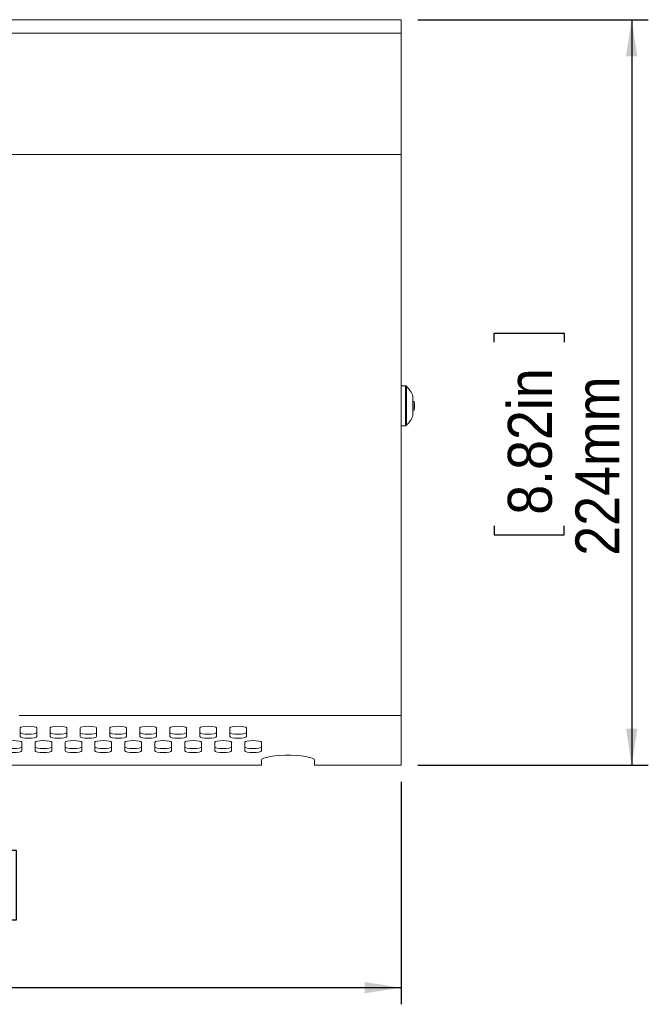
# Model space of a CAD drawing. Header units: millimetres. Extents: x 5 to 273, y 7 to 200.
# Tile 4 of 6: x 102 to 140, y 67 to 126. Entities that reach past the tile are written whole.
import ezdxf

# ---------------------------------------------------------------- set-up
doc = ezdxf.new("R2010")
doc.units = ezdxf.units.MM
doc.layers.add('FORMAT', color=7, linetype='Continuous')
doc.styles.add('SLDTEXTSTYLE0', font='GOTHIC.TTF', dxfattribs={"width": 0.913})
doc.dimstyles.new('SLDDIMSTYLE0', dxfattribs={"dimtxt": 2.645833, "dimasz": 2.2, "dimexe": 0, "dimexo": 0.0625, "dimgap": 0.661458, "dimtad": 1, "dimlfac": 5, "dimrnd": 1e-09, "dimzin": 12, "dimdsep": 46, "dimtxsty": 'SLDTEXTSTYLE0', "dimsah": 1, "dimcen": 0.09, "dimadec": 0, "dimazin": 3, "dimtfac": 1, "dimtofl": 0, "dimtmove": 0, "dimatfit": 3, "dimfxl": 0, "dimfrac": 2, "dimtolj": 1, "dimtzin": 12, "dimarcsym": 0})

# ---------------------------------------------------------------- blocks, each defined once
blk = doc.blocks.new('*D1')
at = {"layer": 'FORMAT'}
for p, q in [((125.739, 126.147), (139.594, 126.147)), ((138.594, 126.147), (138.594, 81.347)), ((130.325, 106.768), (130.325, 107.304)), ((130.325, 107.304), (134.529, 107.304)), ((134.529, 107.304), (134.529, 106.768)), ((130.325, 95.73), (130.325, 95.193)), ((134.529, 95.193), (134.529, 95.73)), ((130.325, 95.193), (134.529, 95.193)), ((125.739, 81.347), (139.594, 81.347))]:
    blk.add_line(p, q, dxfattribs=at)
for points in [[(138.594, 126.147), (138.254, 123.947), (138.934, 123.947)], [(138.594, 81.347), (138.934, 83.547), (138.254, 83.547)]]:
    blk.add_solid(points, dxfattribs=at)
at = {"layer": 'FORMAT', "char_height": 2.6458, "attachment_point": 1, "rotation": 90, "style": 'SLDTEXTSTYLE0'}
for s, insert in [('8.82in', (131.15, 96.4, -11.349)), ('224mm', (135.214, 93.936, -11.349))]:
    blk.add_mtext(s, dxfattribs=dict(at, insert=insert))
blk = doc.blocks.new('*D2')
at = {"layer": 'FORMAT'}
for p, q in [((61.939, 80.347), (61.939, 66.985)), ((124.739, 80.347), (124.739, 66.985)), ((88.069, 76.253), (87.532, 76.253)), ((87.532, 76.253), (87.532, 72.049)), ((101.062, 76.253), (101.598, 76.253)), ((101.598, 76.253), (101.598, 72.049)), ((87.532, 72.049), (88.069, 72.049)), ((101.598, 72.049), (101.062, 72.049)), ((61.939, 67.985), (124.739, 67.985))]:
    blk.add_line(p, q, dxfattribs=at)
for points in [[(61.939, 67.985), (64.139, 67.645), (64.139, 68.325)], [(124.739, 67.985), (122.539, 68.325), (122.539, 67.645)]]:
    blk.add_solid(points, dxfattribs=at)
at = {"layer": 'FORMAT', "char_height": 2.6458, "attachment_point": 1, "style": 'SLDTEXTSTYLE0'}
for s, insert in [('12.36in', (88.739, 75.429, -11.349)), ('314mm', (87.252, 71.364, -11.349))]:
    blk.add_mtext(s, dxfattribs=dict(at, insert=insert))

msp = doc.modelspace()

# ---------------------------------------------------------------- linework, layer by layer
at = {"color": 7, "linetype": 'Continuous', "lineweight": 15}
for p, q in [((124.7389, 126.1473), (61.9389, 126.1473)), ((124.7389, 126.1473), (124.7389, 125.3397)), ((124.7389, 125.3397), (61.9389, 125.3397)), ((124.7389, 125.3397), (124.7389, 118.049)), ((124.7389, 118.049), (61.9389, 118.049)), ((124.7389, 118.049), (124.7389, 84.3384)), ((124.9983, 104.1473), (124.7389, 104.1473)), ((125.4456, 103.238), (125.4456, 103.5246)), ((125.4456, 102.6606), (125.4456, 103.238)), ((125.5246, 103.2013), (125.4456, 103.2013)), ((125.5246, 102.8212), (125.5246, 103.2013)), ((125.5393, 102.9096), (125.5393, 102.9849)), ((125.4456, 102.6933), (125.5246, 102.6933)), ((125.4456, 102.3699), (125.4456, 102.6606)), ((125.5246, 102.6933), (125.5246, 102.8212)), ((124.7389, 101.7473), (124.9983, 101.7473)), ((124.7389, 84.3384), (101.7889, 84.3384)), ((124.7389, 84.3384), (124.7389, 81.3473)), ((101.8389, 83.5958), (101.8389, 83.0712)), ((102.8389, 83.0712), (102.8389, 83.5958)), ((103.6389, 83.5958), (103.6389, 83.0712)), ((104.6389, 83.0712), (104.6389, 83.5958)), ((105.4389, 83.5958), (105.4389, 83.0712)), ((106.4389, 83.0712), (106.4389, 83.5958)), ((107.2389, 83.5958), (107.2389, 83.0712)), ((108.2389, 83.0712), (108.2389, 83.5958)), ((109.0389, 83.5958), (109.0389, 83.0712)), ((110.0389, 83.0712), (110.0389, 83.5958)), ((110.8389, 83.5958), (110.8389, 83.0712)), ((111.8389, 83.0712), (111.8389, 83.5958)), ((112.6389, 83.5958), (112.6389, 83.0712)), ((113.6389, 83.0712), (113.6389, 83.5958)), ((114.4389, 83.5958), (114.4389, 83.0712)), ((115.4389, 83.0712), (115.4389, 83.5958)), ((101.9389, 82.2092), (101.9389, 82.7339)), ((102.7389, 82.7339), (102.7389, 82.2092)), ((103.7389, 82.2092), (103.7389, 82.7339)), ((104.5389, 82.7339), (104.5389, 82.2092)), ((105.5389, 82.2092), (105.5389, 82.7339)), ((106.3389, 82.7339), (106.3389, 82.2092)), ((107.3389, 82.2092), (107.3389, 82.7339)), ((108.1389, 82.7339), (108.1389, 82.2092)), ((109.1389, 82.2092), (109.1389, 82.7339)), ((109.9389, 82.7339), (109.9389, 82.2092)), ((110.9389, 82.2092), (110.9389, 82.7339)), ((111.7389, 82.7339), (111.7389, 82.2092)), ((112.7389, 82.2092), (112.7389, 82.7339)), ((113.5389, 82.7339), (113.5389, 82.2092)), ((114.5389, 82.2092), (114.5389, 82.7339)), ((115.3389, 82.7339), (115.3389, 82.2092)), ((116.3389, 82.2092), (116.3389, 82.7339)), ((116.3389, 81.6471), (116.3389, 81.3473)), ((119.5389, 81.3473), (119.5389, 81.6471)), ((116.3389, 81.3473), (61.9389, 81.3473)), ((124.7389, 81.3473), (119.5389, 81.3473))]:
    msp.add_line(p, q, dxfattribs=at)
at = {"color": 8, "linetype": 'Continuous', "lineweight": 15}
for p, q in [((124.9983, 102.3515), (124.9983, 104.1473)), ((125.0689, 101.7764), (125.0689, 104.1181)), ((124.9983, 101.7473), (124.9983, 102.3515))]:
    msp.add_line(p, q, dxfattribs=at)
at = {"color": 7, "linetype": 'Continuous', "lineweight": 15, "flags": 128}
for points in [[(102.8389, 83.5958), (102.8008, 83.6317), (102.6924, 83.6621), (102.5302, 83.6824), (102.3389, 83.6895), (102.1475, 83.6824), (101.9853, 83.6621), (101.877, 83.6317), (101.8389, 83.5958)], [(104.6389, 83.5958), (104.6008, 83.6317), (104.4924, 83.6621), (104.3302, 83.6824), (104.1389, 83.6895), (103.9475, 83.6824), (103.7853, 83.6621), (103.677, 83.6317), (103.6389, 83.5958)], [(106.4389, 83.5958), (106.4008, 83.6317), (106.2924, 83.6621), (106.1302, 83.6824), (105.9389, 83.6895), (105.7475, 83.6824), (105.5853, 83.6621), (105.477, 83.6317), (105.4389, 83.5958)], [(108.2389, 83.5958), (108.2008, 83.6317), (108.0924, 83.6621), (107.9302, 83.6824), (107.7389, 83.6895), (107.5475, 83.6824), (107.3853, 83.6621), (107.277, 83.6317), (107.2389, 83.5958)], [(110.0389, 83.5958), (110.0008, 83.6317), (109.8924, 83.6621), (109.7302, 83.6824), (109.5389, 83.6895), (109.3476, 83.6824), (109.1853, 83.6621), (109.077, 83.6317), (109.0389, 83.5958)], [(111.8389, 83.5958), (111.8008, 83.6317), (111.6924, 83.6621), (111.5302, 83.6824), (111.3389, 83.6895), (111.1475, 83.6824), (110.9853, 83.6621), (110.877, 83.6317), (110.8389, 83.5958)], [(113.6389, 83.5958), (113.6008, 83.6317), (113.4924, 83.6621), (113.3302, 83.6824), (113.1389, 83.6895), (112.9476, 83.6824), (112.7853, 83.6621), (112.677, 83.6317), (112.6389, 83.5958)], [(115.4389, 83.5958), (115.4008, 83.6317), (115.2924, 83.6621), (115.1302, 83.6824), (114.9389, 83.6895), (114.7475, 83.6824), (114.5853, 83.6621), (114.477, 83.6317), (114.4389, 83.5958)], [(101.8389, 83.3069), (101.877, 83.2711), (101.9853, 83.2407), (102.1475, 83.2204), (102.3389, 83.2132), (102.5302, 83.2204), (102.6924, 83.2407), (102.8008, 83.2711), (102.8389, 83.3069)], [(101.8389, 83.0712), (101.877, 83.0353), (101.9853, 83.0049), (102.1475, 82.9846), (102.3389, 82.9775), (102.5302, 82.9846), (102.6924, 83.0049), (102.8008, 83.0353), (102.8389, 83.0712)], [(103.6389, 83.3069), (103.677, 83.2711), (103.7853, 83.2407), (103.9475, 83.2204), (104.1389, 83.2132), (104.3302, 83.2204), (104.4924, 83.2407), (104.6008, 83.2711), (104.6389, 83.3069)], [(103.6389, 83.0712), (103.677, 83.0353), (103.7853, 83.0049), (103.9475, 82.9846), (104.1389, 82.9775), (104.3302, 82.9846), (104.4924, 83.0049), (104.6008, 83.0353), (104.6389, 83.0712)], [(105.4389, 83.3069), (105.477, 83.2711), (105.5853, 83.2407), (105.7475, 83.2204), (105.9389, 83.2132), (106.1302, 83.2204), (106.2924, 83.2407), (106.4008, 83.2711), (106.4389, 83.3069)], [(105.4389, 83.0712), (105.477, 83.0353), (105.5853, 83.0049), (105.7475, 82.9846), (105.9389, 82.9775), (106.1302, 82.9846), (106.2924, 83.0049), (106.4008, 83.0353), (106.4389, 83.0712)], [(107.2389, 83.3069), (107.277, 83.2711), (107.3853, 83.2407), (107.5475, 83.2204), (107.7389, 83.2132), (107.9302, 83.2204), (108.0924, 83.2407), (108.2008, 83.2711), (108.2389, 83.3069)], [(107.2389, 83.0712), (107.277, 83.0353), (107.3853, 83.0049), (107.5475, 82.9846), (107.7389, 82.9775), (107.9302, 82.9846), (108.0924, 83.0049), (108.2008, 83.0353), (108.2389, 83.0712)], [(109.0389, 83.3069), (109.077, 83.2711), (109.1853, 83.2407), (109.3476, 83.2204), (109.5389, 83.2132), (109.7302, 83.2204), (109.8924, 83.2407), (110.0008, 83.2711), (110.0389, 83.3069)], [(109.0389, 83.0712), (109.077, 83.0353), (109.1853, 83.0049), (109.3476, 82.9846), (109.5389, 82.9775), (109.7302, 82.9846), (109.8924, 83.0049), (110.0008, 83.0353), (110.0389, 83.0712)], [(110.8389, 83.3069), (110.877, 83.2711), (110.9853, 83.2407), (111.1475, 83.2204), (111.3389, 83.2132), (111.5302, 83.2204), (111.6924, 83.2407), (111.8008, 83.2711), (111.8389, 83.3069)], [(110.8389, 83.0712), (110.877, 83.0353), (110.9853, 83.0049), (111.1475, 82.9846), (111.3389, 82.9775), (111.5302, 82.9846), (111.6924, 83.0049), (111.8008, 83.0353), (111.8389, 83.0712)], [(112.6389, 83.3069), (112.677, 83.2711), (112.7853, 83.2407), (112.9476, 83.2204), (113.1389, 83.2132), (113.3302, 83.2204), (113.4924, 83.2407), (113.6008, 83.2711), (113.6389, 83.3069)], [(112.6389, 83.0712), (112.677, 83.0353), (112.7853, 83.0049), (112.9476, 82.9846), (113.1389, 82.9775), (113.3302, 82.9846), (113.4924, 83.0049), (113.6008, 83.0353), (113.6389, 83.0712)], [(114.4389, 83.3069), (114.477, 83.2711), (114.5853, 83.2407), (114.7475, 83.2204), (114.9389, 83.2132), (115.1302, 83.2204), (115.2924, 83.2407), (115.4008, 83.2711), (115.4389, 83.3069)], [(114.4389, 83.0712), (114.477, 83.0353), (114.5853, 83.0049), (114.7475, 82.9846), (114.9389, 82.9775), (115.1302, 82.9846), (115.2924, 83.0049), (115.4008, 83.0353), (115.4389, 83.0712)], [(101.9389, 82.7339), (101.9008, 82.7697), (101.7924, 82.8001), (101.6302, 82.8204), (101.4389, 82.8276), (101.2475, 82.8204), (101.0853, 82.8001), (100.977, 82.7697), (100.9389, 82.7339)], [(100.9389, 82.445), (100.977, 82.4091), (101.0853, 82.3787), (101.2475, 82.3584), (101.4389, 82.3513), (101.6302, 82.3584), (101.7924, 82.3787), (101.9008, 82.4091), (101.9389, 82.445)], [(103.7389, 82.7339), (103.7008, 82.7697), (103.5924, 82.8001), (103.4302, 82.8204), (103.2389, 82.8276), (103.0476, 82.8204), (102.8853, 82.8001), (102.777, 82.7697), (102.7389, 82.7339)], [(102.7389, 82.445), (102.777, 82.4091), (102.8853, 82.3787), (103.0476, 82.3584), (103.2389, 82.3513), (103.4302, 82.3584), (103.5924, 82.3787), (103.7008, 82.4091), (103.7389, 82.445)], [(105.5389, 82.7339), (105.5008, 82.7697), (105.3924, 82.8001), (105.2302, 82.8204), (105.0389, 82.8276), (104.8476, 82.8204), (104.6853, 82.8001), (104.577, 82.7697), (104.5389, 82.7339)], [(104.5389, 82.445), (104.577, 82.4091), (104.6853, 82.3787), (104.8476, 82.3584), (105.0389, 82.3513), (105.2302, 82.3584), (105.3924, 82.3787), (105.5008, 82.4091), (105.5389, 82.445)], [(107.3389, 82.7339), (107.3008, 82.7697), (107.1924, 82.8001), (107.0302, 82.8204), (106.8389, 82.8276), (106.6475, 82.8204), (106.4853, 82.8001), (106.377, 82.7697), (106.3389, 82.7339)], [(106.3389, 82.445), (106.377, 82.4091), (106.4853, 82.3787), (106.6475, 82.3584), (106.8389, 82.3513), (107.0302, 82.3584), (107.1924, 82.3787), (107.3008, 82.4091), (107.3389, 82.445)], [(109.1389, 82.7339), (109.1008, 82.7697), (108.9924, 82.8001), (108.8302, 82.8204), (108.6389, 82.8276), (108.4475, 82.8204), (108.2853, 82.8001), (108.177, 82.7697), (108.1389, 82.7339)], [(108.1389, 82.445), (108.177, 82.4091), (108.2853, 82.3787), (108.4475, 82.3584), (108.6389, 82.3513), (108.8302, 82.3584), (108.9924, 82.3787), (109.1008, 82.4091), (109.1389, 82.445)], [(110.9389, 82.7339), (110.9008, 82.7697), (110.7924, 82.8001), (110.6302, 82.8204), (110.4389, 82.8276), (110.2475, 82.8204), (110.0853, 82.8001), (109.977, 82.7697), (109.9389, 82.7339)], [(109.9389, 82.445), (109.977, 82.4091), (110.0853, 82.3787), (110.2475, 82.3584), (110.4389, 82.3513), (110.6302, 82.3584), (110.7924, 82.3787), (110.9008, 82.4091), (110.9389, 82.445)], [(112.7389, 82.7339), (112.7008, 82.7697), (112.5924, 82.8001), (112.4302, 82.8204), (112.2389, 82.8276), (112.0475, 82.8204), (111.8853, 82.8001), (111.777, 82.7697), (111.7389, 82.7339)], [(111.7389, 82.445), (111.777, 82.4091), (111.8853, 82.3787), (112.0475, 82.3584), (112.2389, 82.3513), (112.4302, 82.3584), (112.5924, 82.3787), (112.7008, 82.4091), (112.7389, 82.445)], [(114.5389, 82.7339), (114.5008, 82.7697), (114.3924, 82.8001), (114.2302, 82.8204), (114.0389, 82.8276), (113.8476, 82.8204), (113.6853, 82.8001), (113.577, 82.7697), (113.5389, 82.7339)], [(113.5389, 82.445), (113.577, 82.4091), (113.6853, 82.3787), (113.8476, 82.3584), (114.0389, 82.3513), (114.2302, 82.3584), (114.3924, 82.3787), (114.5008, 82.4091), (114.5389, 82.445)], [(116.3389, 82.7339), (116.3008, 82.7697), (116.1924, 82.8001), (116.0302, 82.8204), (115.8389, 82.8276), (115.6475, 82.8204), (115.4853, 82.8001), (115.377, 82.7697), (115.3389, 82.7339)], [(115.3389, 82.445), (115.377, 82.4091), (115.4853, 82.3787), (115.6475, 82.3584), (115.8389, 82.3513), (116.0302, 82.3584), (116.1924, 82.3787), (116.3008, 82.4091), (116.3389, 82.445)], [(100.9389, 82.2092), (100.977, 82.1734), (101.0853, 82.143), (101.2475, 82.1227), (101.4389, 82.1155), (101.6302, 82.1227), (101.7924, 82.143), (101.9008, 82.1734), (101.9389, 82.2092)], [(102.7389, 82.2092), (102.777, 82.1734), (102.8853, 82.143), (103.0476, 82.1227), (103.2389, 82.1155), (103.4302, 82.1227), (103.5924, 82.143), (103.7008, 82.1734), (103.7389, 82.2092)], [(104.5389, 82.2092), (104.577, 82.1734), (104.6853, 82.143), (104.8476, 82.1227), (105.0389, 82.1155), (105.2302, 82.1227), (105.3924, 82.143), (105.5008, 82.1734), (105.5389, 82.2092)], [(106.3389, 82.2092), (106.377, 82.1734), (106.4853, 82.143), (106.6475, 82.1227), (106.8389, 82.1155), (107.0302, 82.1227), (107.1924, 82.143), (107.3008, 82.1734), (107.3389, 82.2092)], [(108.1389, 82.2092), (108.177, 82.1734), (108.2853, 82.143), (108.4475, 82.1227), (108.6389, 82.1155), (108.8302, 82.1227), (108.9924, 82.143), (109.1008, 82.1734), (109.1389, 82.2092)], [(109.9389, 82.2092), (109.977, 82.1734), (110.0853, 82.143), (110.2475, 82.1227), (110.4389, 82.1155), (110.6302, 82.1227), (110.7924, 82.143), (110.9008, 82.1734), (110.9389, 82.2092)], [(111.7389, 82.2092), (111.777, 82.1734), (111.8853, 82.143), (112.0475, 82.1227), (112.2389, 82.1155), (112.4302, 82.1227), (112.5924, 82.143), (112.7008, 82.1734), (112.7389, 82.2092)], [(113.5389, 82.2092), (113.577, 82.1734), (113.6853, 82.143), (113.8476, 82.1227), (114.0389, 82.1155), (114.2302, 82.1227), (114.3924, 82.143), (114.5008, 82.1734), (114.5389, 82.2092)], [(115.3389, 82.2092), (115.377, 82.1734), (115.4853, 82.143), (115.6475, 82.1227), (115.8389, 82.1155), (116.0302, 82.1227), (116.1924, 82.143), (116.3008, 82.1734), (116.3389, 82.2092)], [(119.5389, 81.6471), (119.5039, 81.7094), (119.4006, 81.769), (119.2333, 81.8233), (119.0095, 81.8699), (118.7389, 81.9067), (118.4333, 81.9322), (118.1061, 81.9452), (117.7716, 81.9452), (117.4445, 81.9322), (117.1389, 81.9067), (116.8683, 81.8699), (116.6445, 81.8233), (116.4772, 81.769), (116.3739, 81.7094), (116.3389, 81.6471)]]:
    msp.add_lwpolyline(points, dxfattribs=at)
at = {"color": 7, "linetype": 'Continuous', "lineweight": 15}
for centre, radius, start, end in [((124.9983, 104.0473), 0.1, 45.089465, 90), ((123.9393, 102.9849), 1.6, 19.711902, 45.089465), ((123.9393, 102.9849), 1.6, 0, 7.770006), ((123.9393, 102.9849), 1.6, 358.650383, 0), ((123.9393, 102.9096), 1.6, 0, 1.349617), ((123.9393, 102.9096), 1.6, 314.910535, 340.288098), ((123.9393, 102.9096), 1.6, 352.229994, 0), ((124.9983, 101.8473), 0.1, 270, 314.910535)]:
    msp.add_arc(centre, radius, start, end, dxfattribs=at)

# ---------------------------------------------------------------- dimensions: what is measured, and where the dimension line sits
at = {"layer": 'FORMAT'}
for base, p1, angle, picture, middle in [((138.5935, 81.3473), (124.7389, 126.1473), 90, '*D1', (138.5935, 101.2486)), ((124.7389, 67.9846), (61.9389, 81.3473), 0, '*D2', (94.5652, 67.9846))]:
    dim = msp.add_linear_dim(base=base, p1=p1, p2=(124.7389, 81.3473), angle=angle, dimstyle='SLDDIMSTYLE0', dxfattribs=at)
    dim.commit()
    dim.dimension.update_dxf_attribs({"geometry": picture, "text_midpoint": middle, "dimtype": 160})

doc.saveas('drawing.dxf')
